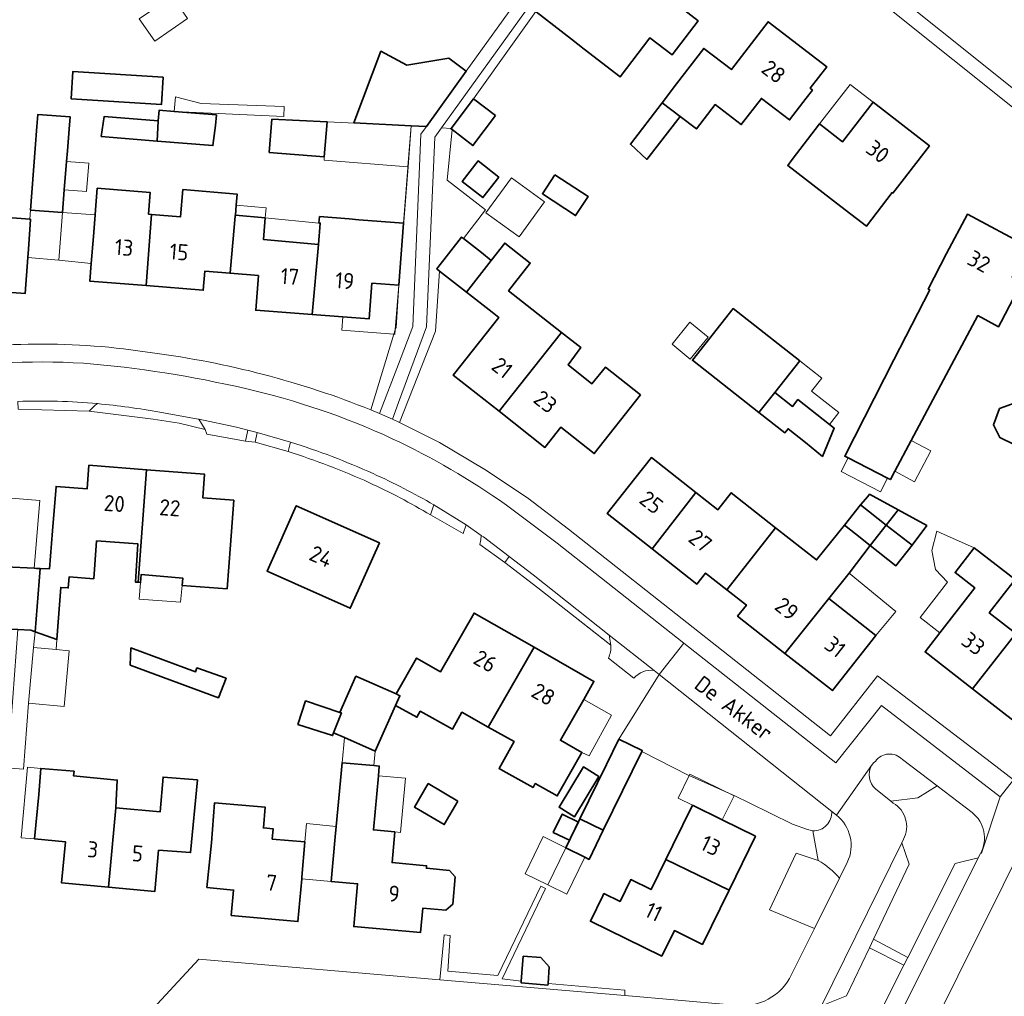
# Model space of a CAD drawing. Header units: metres. Extents: x 178952 to 185583, y 415201 to 419317.
# Tile 59 of 165: x 182272 to 182382, y 416760 to 416869. Entities that reach past the tile are written whole.
import ezdxf
from ezdxf.enums import TextEntityAlignment as Align

# ---------------------------------------------------------------- set-up
doc = ezdxf.new("R2010")
doc.units = ezdxf.units.M
for name, color, linetype, lineweight in [('B-XX-GR-BEPLANTING_CULTUUR_BODEMBEDEKKER-GV', 253, 'Continuous', 18), ('B-XX-GR-BEPLANTING_CULTUUR_HEESTERS-GV', 253, 'Continuous', 18), ('B-XX-GR-HAAG-GV', 253, 'Continuous', 13), ('B-XX-IE-TERREINAFSCHEIDING_KUNSTMATIG_MUUR-G', 253, 'IE-TERREINAFSCHEIDING-KUNSTMATIG-DICHT', 18), ('B-XX-OG-BEBOUWING-GV', 252, 'Continuous', 35), ('B-XX-OG-BEBOUWING-T18', 252, 'Continuous', 18), ('B-XX-OG-BEBOUWING_OVERBOUWING-GV', 252, 'Continuous', 18), ('B-XX-OG-BEBOUWING_SCHUUR-GV', 252, 'Continuous', 35), ('B-XX-OG-TERREIN_ERF-GV', 253, 'Continuous', 18), ('B-XX-OG-TERREIN_ONBEGROEID-GV', 253, 'Continuous', 18), ('B-XX-OG-TOPOGRAFIE-T18', 253, 'Continuous', 18), ('B-XX-VH-VERHARDING_ASFALT-GV', 251, 'Continuous', 18), ('B-XX-VH-VERHARDING_BEDRIJFSVLOERPLAAT-GV', 251, 'Continuous', 18), ('B-XX-VH-VERHARDING_BETONSTRAATSTEEN-GV', 251, 'Continuous', 18), ('B-XX-VH-VERHARDING_TEGEL-GV', 251, 'Continuous', 18)]:
    doc.layers.add(name, color=color, linetype=linetype, lineweight=lineweight)
doc.styles.add('NLCS-ISO-M-T18', font='NLCS-ISO.ttf', dxfattribs={"height": 1.8})
doc.linetypes.add('IE-TERREINAFSCHEIDING-KUNSTMATIG-DICHT', pattern='A,8,-1,[82,NLCS.SHX,S=0.75,R=90,X=0,Y=0],-1', length=10)

msp = doc.modelspace()

# ---------------------------------------------------------------- linework, layer by layer
at = {"layer": 'B-XX-GR-BEPLANTING_CULTUUR_BODEMBEDEKKER-GV'}
for points in [[(182343.331, 416796.059), (182338.824, 416788.83), (182341.42, 416787.561), (182341.375, 416787.469), (182346.573, 416784.821), (182346.685, 416784.77), (182351.85, 416782.468), (182353.399, 416781.709), (182358.254, 416779.331), (182359.921, 416778.736), (182360.522, 416778.568)], [(182362.648, 416780.754), (182343.331, 416796.059)], [(182378.339, 416780.639), (182374.444, 416783.6), (182372.271, 416782.278), (182369.251, 416781.906), (182369.52, 416781.692)], [(182370.673, 416777.631), (182370.482, 416777.242), (182371.324, 416774.863), (182367.297, 416766.437), (182371.139, 416764.404), (182376.455, 416774.934)], [(182376.455, 416774.934), (182379.046, 416775.551), (182379.29, 416776.04)]]:
    msp.add_lwpolyline(points, dxfattribs=at)
for points in [[(182369.52, 416781.692, -0.4005796), (182370.673, 416777.631)], [(182360.522, 416778.568, 0.4364558), (182362.648, 416780.754)], [(182379.29, 416776.04, 0.3668256), (182378.339, 416780.639)]]:
    msp.add_lwpolyline(points, format="xyb", dxfattribs=at)
at = {"layer": 'B-XX-GR-BEPLANTING_CULTUUR_HEESTERS-GV'}
msp.add_lwpolyline([(182370.703, 416763.541), (182366.85, 416765.502), (182364.273, 416760.11), (182361.509, 416759.011), (182361.279, 416758.376), (182363.826, 416759.157), (182364.396, 416757.325), (182366.77, 416757.724), (182368.647, 416754.879), (182368.988, 416755.432), (182369.151, 416755.757), (182368.171, 416758.525)], close=True, dxfattribs=at)
at = {"layer": 'B-XX-GR-HAAG-GV'}
for points in [[(182340.937, 416886.306), (182340.255, 416886.884), (182318.971, 416857.26), (182320.031, 416857.202), (182322.55, 416860.501)], [(182317.26, 416857.413), (182315.567, 416857.495), (182315.208, 416852.904), (182314.17, 416839.641), (182313.874, 416834.923), (182313.788, 416834.644), (182313.637, 416834.153), (182311.038, 416825.696), (182312.03, 416825.291), (182314.138, 416830.817), (182315.75, 416835.042), (182316.64, 416856.55)], [(182323.867, 416848.091), (182319.605, 416851.392), (182320.14, 416857.054), (182320, 416857.161), (182320.031, 416857.202), (182318.971, 416857.26), (182318.21, 416856.201), (182317.29, 416834.981), (182314.141, 416826.504), (182313.46, 416824.67), (182314.254, 416824.275), (182318.274, 416834.517), (182318.75, 416841.227), (182318.429, 416841.478), (182318.538, 416841.618), (182321.2, 416845.024), (182321.409, 416844.861)], [(182330.584, 416772.132), (182330.093, 416772.377), (182325.264, 416762.397), (182319.672, 416762.863), (182319.935, 416766.879), (182319.256, 416766.929), (182318.753, 416761.908), (182339.467, 416760.138), (182339.461, 416760.741), (182330.881, 416761.507), (182330.867, 416761.322), (182327.876, 416761.552), (182327.893, 416761.769), (182325.73, 416762.003)]]:
    msp.add_lwpolyline(points, close=True, dxfattribs=at)
for points in [[(182367.519, 416783.281), (182369.251, 416781.906), (182372.271, 416782.278), (182374.444, 416783.6), (182370.55, 416786.56)], [(182367.52, 416786.351), (182367.342, 416786.213), (182367.1, 416785.875)], [(182361.118, 416775.263), (182358.671, 416776.091), (182355.674, 416769.749), (182360.706, 416767.647), (182363.508, 416773.294)]]:
    msp.add_lwpolyline(points, dxfattribs=at)
for points in [[(182370.55, 416786.56, 0.4722613), (182367.52, 416786.351)], [(182367.1, 416785.875, 0.3535008), (182367.519, 416783.281)], [(182363.508, 416773.294, 0.081867), (182361.118, 416775.263)]]:
    msp.add_lwpolyline(points, format="xyb", dxfattribs=at)
at = {"layer": 'B-XX-IE-TERREINAFSCHEIDING_KUNSTMATIG_MUUR-G', "ltscale": 0.2, "flags": 128}
for points in [[(182279.536, 416825.539), (182286.69, 416824.661), (182289.586, 416824.209), (182292.501, 416823.502)], [(182326.037, 416808.603), (182329.759, 416805.773), (182337.578, 416799.637)]]:
    msp.add_lwpolyline(points, dxfattribs=at)
at = {"layer": 'B-XX-OG-BEBOUWING-GV'}
for points in [[(182345.21, 416871.13), (182348.08, 416874.851), (182341.36, 416880.032), (182336.5, 416873.701), (182333.79, 416875.781), (182329.54, 416870.232), (182333.52, 416867.192), (182334.909, 416866.051), (182338.939, 416862.959), (182342.293, 416867.33), (182344.764, 416865.435), (182347.68, 416869.221)], [(182360.48, 416861.492), (182360.24, 416861.682), (182362.08, 416864.092), (182355.51, 416869.131), (182351.41, 416863.782), (182348.31, 416866.152), (182345.27, 416862.18), (182343.653, 416860.067), (182345.671, 416858.523), (182347.483, 416857.136), (182349.573, 416859.866), (182352.517, 416857.614), (182354.77, 416860.558), (182357.919, 416858.148), (182359.79, 416860.591)], [(182309.148, 416857.805), (182315.567, 416857.495), (182317.26, 416857.413), (182321.71, 416863.601), (182319.781, 416865.055), (182315.06, 416864.27), (182312.177, 416865.824)], [(182373.58, 416855.261), (182367.26, 416860.132), (182363.84, 416855.701), (182361.26, 416857.69), (182358.2, 416853.731), (182357.713, 416853.058), (182363.67, 416848.466), (182366.529, 416846.262), (182369.415, 416850.005), (182369.486, 416849.95), (182370.53, 416851.301)], [(182276.986, 416853.506), (182277.078, 416854.695), (182277.266, 416857.123), (182277.391, 416858.504), (182273.789, 416858.763), (182273.667, 416857.402), (182273.478, 416854.961), (182272.943, 416848.062), (182276.543, 416847.796), (182276.738, 416850.315)], [(182287.249, 416858.033), (182281.19, 416858.524), (182280.866, 416856.297), (182287.115, 416855.784)], [(182293.757, 416858.714), (182289.033, 416859.096), (182287.346, 416859.233), (182287.249, 416858.033), (182287.115, 416855.784), (182293.364, 416855.272), (182293.66, 416857.513)], [(182305.836, 416854.025), (182306.148, 416857.943), (182299.973, 416858.228), (182299.678, 416854.514)], [(182325.38, 416851.741), (182323.05, 416853.552), (182321.28, 416851.262), (182323.6, 416849.46)], [(182286.503, 416847.57), (182286.146, 416847.599), (182286.329, 416850.022), (182280.426, 416850.489), (182280.232, 416848.079), (182280.187, 416847.527), (182279.99, 416845.09), (182279.743, 416842.091), (182279.58, 416840.112), (182285.909, 416839.599)], [(182295.873, 416847.373), (182295.884, 416847.494), (182295.981, 416848.595), (182296.088, 416849.816), (182290.018, 416850.352), (182289.75, 416847.307), (182286.503, 416847.57), (182285.909, 416839.599), (182292.29, 416839.082), (182292.46, 416841.203), (182295.299, 416840.975), (182295.34, 416841.477)], [(182272.649, 416842.762), (182272.72, 416843.691), (182272.969, 416847.016), (182272.863, 416847.024), (182266.441, 416847.506), (182265.801, 416839.198), (182272.34, 416838.701)], [(182305.184, 416844.219), (182299.026, 416844.762), (182299.212, 416847.177), (182295.884, 416847.494), (182295.873, 416847.373), (182295.34, 416841.477), (182295.299, 416840.975), (182298.463, 416840.721), (182298.16, 416836.851), (182304.499, 416836.362)], [(182307.899, 416836.1), (182310.85, 416835.872), (182311.16, 416839.871), (182314.17, 416839.641), (182314.7, 416846.582), (182309.71, 416846.97), (182308.628, 416847.065), (182305.302, 416847.329), (182305.244, 416846.603), (182305.391, 416846.589), (182305.184, 416844.219), (182304.499, 416836.362)], [(182378.974, 416836.24), (182381.315, 416834.995), (182381.6, 416835.532), (182383.91, 416839.971), (182382.84, 416840.532), (182384.66, 416843.94), (182377.83, 416847.59), (182375.47, 416843.181), (182373.439, 416839.218), (182373.626, 416839.123), (182369.605, 416831.277), (182364.088, 416820.511), (182364.479, 416820.31), (182368.867, 416818.062), (182369.216, 416817.883), (182369.712, 416818.816), (182371.539, 416822.255), (182374.851, 416828.49)], [(182326.474, 416839.026), (182328.888, 416842.129), (182326.03, 416844.351), (182324.523, 416842.426), (182321.75, 416838.882), (182324.618, 416836.64), (182325.368, 416836.049), (182320.27, 416829.58), (182325.41, 416825.532), (182332.385, 416834.364)], [(182351.605, 416837.051), (182347.043, 416831.254), (182354.495, 416825.391), (182356.262, 416827.637), (182359.056, 416831.189)], [(182341.236, 416827.382), (182337.32, 416830.471), (182335.773, 416828.611), (182333.12, 416830.737), (182334.539, 416832.665), (182332.385, 416834.364), (182325.41, 416825.532), (182330.54, 416821.492), (182332.317, 416823.745), (182336.047, 416820.803)], [(182358.833, 416826.841), (182358.237, 416826.082), (182356.262, 416827.637), (182354.495, 416825.391), (182357.377, 416823.124), (182357.743, 416823.589), (182359.719, 416822.054), (182361.597, 416820.476), (182362.916, 416823.629), (182362.374, 416824.055)], [(182347.432, 416816.441), (182342.448, 416820.36), (182340.6, 416818.01), (182337.51, 416814.082), (182342.528, 416810.139)], [(182280.357, 416811.046), (182284.976, 416810.698), (182284.691, 416806.425), (182284.986, 416806.395), (182285.949, 416818.993), (182279.5, 416819.492), (182279.3, 416816.86), (182275.81, 416817.131), (182275.42, 416812.151), (182275.062, 416807.895), (182274.037, 416807.93), (182273.48, 416800.854), (182275.904, 416799.981), (182276.345, 416805.819), (182277.17, 416805.757), (182277.263, 416806.997), (182280.037, 416806.788)], [(182295.73, 416815.591), (182292.24, 416815.862), (182292.44, 416818.491), (182285.949, 416818.993), (182284.986, 416806.395), (182285.268, 416806.366), (182285.342, 416807.268), (182289.991, 416806.863), (182289.929, 416806.044), (182294.955, 416805.665), (182295.34, 416810.601)], [(182350.891, 416805.565), (182356.361, 416812.496), (182351.397, 416816.412), (182349.89, 416814.508), (182347.432, 416816.441), (182342.528, 416810.139), (182347.54, 416806.201), (182348.51, 416807.422)], [(182312.01, 416810.801), (182302.7, 416814.971), (182300.66, 416810.4), (182299.432, 416807.653), (182308.742, 416803.493), (182309.97, 416806.24)], [(182368.738, 416812.805), (182365.859, 416815.067), (182364.049, 416812.799), (182365.3, 416811.811), (182366.929, 416810.525)], [(182357.394, 416798.443), (182362.301, 416804.583), (182364.576, 416807.429), (182366.929, 416810.525), (182365.3, 416811.811), (182364.049, 416812.799), (182360.936, 416808.899), (182356.361, 416812.496), (182350.891, 416805.565), (182353.09, 416803.85), (182352.1, 416802.6)], [(182371.631, 416810.533), (182368.738, 416812.805), (182366.929, 416810.525), (182369.807, 416808.253)], [(182380.271, 416802.987), (182383.154, 416806.709), (182378.589, 416810.243), (182376.45, 416807.481), (182378.64, 416805.781), (182374.729, 416800.731), (182373.08, 416798.601), (182378.406, 416794.471), (182383.26, 416800.673)], [(182271.537, 416801.115), (182272.983, 416801.033), (182273.48, 416800.854), (182274.037, 416807.93), (182273.606, 416807.945), (182273.372, 416807.958), (182270.174, 416808.14), (182270.012, 416808.149), (182269.384, 416801.237)], [(182362.301, 416804.583), (182357.394, 416798.443), (182362.71, 416794.27), (182367.57, 416800.432)], [(182329.315, 416799.123), (182322.6, 416802.952), (182318.85, 416796.382), (182316.16, 416797.91), (182313.866, 416793.897), (182314.296, 416793.706), (182313.812, 416792.62), (182316.203, 416791.282), (182316.581, 416791.959), (182320.188, 416789.952), (182321.245, 416791.842), (182324.189, 416790.196)], [(182394.41, 416799.211), (182390.46, 416802.261), (182389.634, 416802.901), (182386.166, 416798.423), (182383.26, 416800.673), (182378.406, 416794.471), (182383.73, 416790.342), (182387.59, 416795.281), (182389.96, 416793.452)], [(182284.18, 416799.055), (182284.125, 416797.125), (182293.995, 416793.467), (182294.846, 416795.652), (182291.58, 416796.819), (182291.436, 416796.391)], [(182334.876, 416793.294), (182336.02, 416795.3), (182329.315, 416799.123), (182324.189, 416790.196), (182327.081, 416788.578), (182325.395, 416785.564), (182325.846, 416785.312), (182329.21, 416783.43), (182329.456, 416783.869), (182331.912, 416782.495), (182332.2, 416783.01), (182334.68, 416787.351), (182332.27, 416788.721)], [(182313.812, 416792.62), (182314.296, 416793.706), (182313.866, 416793.897), (182309.381, 416795.871), (182307.593, 416791.826), (182307.757, 416791.787), (182306.871, 416789.557), (182308.097, 416789.017), (182311.534, 416787.504)], [(182341.375, 416787.469), (182341.42, 416787.561), (182338.824, 416788.83), (182337.436, 416785.999), (182334.456, 416779.925), (182337.063, 416778.65)], [(182282.495, 416781.143), (182282.657, 416784.262), (182277.779, 416784.726), (182277.823, 416785.243), (182274.106, 416785.556), (182273.88, 416782.651), (182273.41, 416777.671), (182276.86, 416777.351), (182276.44, 416772.742), (182281.691, 416772.269)], [(182313.741, 416778.463), (182311.346, 416778.68), (182311.896, 416784.739), (182311.995, 416785.829), (182311.401, 416785.883), (182307.825, 416786.208), (182307.176, 416779.059), (182307.176, 416779.056), (182307.05, 416777.9), (182306.6, 416772.922), (182309.57, 416772.661), (182309.14, 416767.871), (182316.62, 416767.212), (182316.859, 416769.921), (182319.435, 416769.688), (182320.242, 416770.378), (182320.486, 416773.439), (182319.84, 416774.149), (182317.27, 416774.383), (182317.297, 416774.67), (182313.429, 416775.021)], [(182336.587, 416784.676), (182334.852, 416785.729), (182332.115, 416781.217), (182333.85, 416780.164)], [(182291.641, 416784.27), (182287.794, 416784.594), (182287.468, 416780.724), (182282.495, 416781.143), (182281.691, 416772.269), (182286.87, 416771.802), (182287.29, 416776.411), (182290.88, 416776.152)], [(182303.658, 416777.337), (182300.006, 416777.657), (182300.108, 416778.815), (182299.019, 416778.91), (182299.221, 416781.226), (182293.55, 416781.721), (182293.21, 416777.222), (182292.7, 416772.251), (182295.68, 416771.941), (182295.43, 416769.111), (182302.88, 416768.43), (182303.312, 416773.209), (182303.33, 416773.411)], [(182354.12, 416777.981), (182350.381, 416779.818), (182347.06, 416781.45), (182344.86, 416776.96), (182344.08, 416775.38), (182351.15, 416771.946)], [(182337.063, 416778.65), (182334.456, 416779.925), (182332.869, 416776.689), (182334.992, 416775.627), (182335.468, 416775.389)], [(182351.15, 416771.946), (182344.08, 416775.38), (182342.411, 416772), (182340.147, 416773.118), (182338.94, 416770.674), (182337.143, 416771.562), (182337.01, 416771.292), (182335.63, 416768.452), (182343.61, 416764.57), (182345.02, 416767.422), (182348.16, 416765.872)]]:
    msp.add_lwpolyline(points, close=True, dxfattribs=at)
at = {"layer": 'B-XX-OG-BEBOUWING_OVERBOUWING-GV'}
for points in [[(182290.527, 416869.511), (182288.803, 416871.994), (182285.13, 416869.444), (182286.854, 416866.961)], [(182367.26, 416860.132), (182364.683, 416862.118), (182361.26, 416857.69), (182363.84, 416855.701)], [(182301.353, 416859.643), (182292.049, 416859.992), (182289.172, 416860.729), (182289.033, 416859.096), (182301.312, 416858.531)], [(182315.199, 416852.905), (182315.567, 416857.495), (182306.148, 416857.943), (182305.836, 416854.025), (182305.807, 416853.652)], [(182279.487, 416853.308), (182276.986, 416853.506), (182276.738, 416850.315), (182279.231, 416850.118)], [(182326.776, 416851.678), (182323.921, 416847.758), (182327.637, 416845.052), (182330.491, 416848.972)], [(182299.328, 416848.296), (182295.981, 416848.595), (182295.884, 416847.494), (182299.212, 416847.177)], [(182276.543, 416847.796), (182272.943, 416848.062), (182272.863, 416847.024), (182272.969, 416847.016), (182272.72, 416843.691), (182272.649, 416842.762), (182276.127, 416842.433)], [(182279.99, 416845.09), (182280.187, 416847.527), (182276.543, 416847.796), (182276.127, 416842.433), (182279.743, 416842.091)], [(182305.391, 416846.589), (182305.244, 416846.603), (182299.212, 416847.177), (182299.026, 416844.762), (182305.184, 416844.219)], [(182307.784, 416834.605), (182313.637, 416834.153), (182313.75, 416834.144), (182313.788, 416834.644), (182314.17, 416839.641), (182311.16, 416839.871), (182310.85, 416835.872), (182307.899, 416836.1)], [(182348.792, 416833.829), (182346.757, 416835.49), (182344.759, 416833.041), (182346.794, 416831.38)], [(182360.371, 416827.793), (182361.519, 416829.251), (182359.056, 416831.189), (182356.262, 416827.637), (182358.237, 416826.082), (182358.833, 416826.841), (182362.374, 416824.055), (182363.425, 416825.39)], [(182373.73, 416821.095), (182371.539, 416822.255), (182369.712, 416818.816), (182371.908, 416817.654)], [(182364.479, 416820.31), (182363.699, 416818.787), (182368.086, 416816.538), (182368.867, 416818.062)], [(182273.981, 416815.548), (182270.782, 416815.805), (182270.51, 416812.422), (182270.251, 416809.114), (182270.174, 416808.14), (182273.372, 416807.958)], [(182378.589, 416810.243), (182374.831, 416811.93), (182374.404, 416812.121), (182373.844, 416809.941), (182374.244, 416807.828), (182375.578, 416806.394), (182372.519, 416802.443), (182374.729, 416800.731), (182378.64, 416805.781), (182376.45, 416807.481)], [(182289.929, 416806.044), (182289.991, 416806.863), (182285.342, 416807.268), (182285.268, 416806.366), (182285.129, 416804.516), (182289.755, 416804.159)], [(182362.301, 416804.583), (182363.64, 416803.53), (182367.57, 416800.432), (182369.803, 416803.135), (182364.576, 416807.429)], [(182270.386, 416785.64), (182271.215, 416785.566), (182272.178, 416785.495), (182272.727, 416792.868), (182273.285, 416799.087), (182273.48, 416800.854), (182272.983, 416801.033), (182271.537, 416801.115), (182270.593, 416788.418)], [(182273.285, 416799.087), (182275.819, 416798.859), (182275.904, 416799.981), (182273.48, 416800.854)], [(182275.819, 416798.859), (182273.285, 416799.087), (182272.727, 416792.868), (182276.734, 416792.508), (182277.293, 416798.727)], [(182337.975, 416791.527), (182334.876, 416793.294), (182332.27, 416788.721), (182334.68, 416787.351), (182335.471, 416786.963)], [(182311.534, 416787.504), (182308.097, 416789.017), (182307.825, 416786.208), (182311.401, 416785.883)], [(182273.88, 416782.651), (182274.106, 416785.556), (182272.601, 416785.689), (182271.905, 416777.804), (182273.41, 416777.671)], [(182314.914, 416784.465), (182311.896, 416784.739), (182311.346, 416778.68), (182313.741, 416778.463), (182314.365, 416778.406)], [(182351.703, 416782.511), (182346.767, 416784.937), (182346.685, 416784.77), (182345.444, 416782.244), (182347.06, 416781.45), (182350.381, 416779.818)], [(182307.05, 416777.9), (182307.176, 416779.059), (182303.854, 416779.418), (182303.658, 416777.337), (182303.33, 416773.411), (182303.312, 416773.209), (182306.6, 416772.922)], [(182332.869, 416776.689), (182330.349, 416777.949), (182328.324, 416773.753), (182330.86, 416772.529)], [(182334.992, 416775.627), (182332.869, 416776.689), (182330.86, 416772.529), (182332.998, 416771.497)]]:
    msp.add_lwpolyline(points, close=True, dxfattribs=at)
at = {"layer": 'B-XX-OG-BEBOUWING_SCHUUR-GV'}
for points in [[(182287.812, 416862.917), (182277.699, 416863.571), (182277.502, 416860.517), (182287.615, 416859.863)], [(182325.02, 416858.621), (182322.55, 416860.501), (182320.031, 416857.202), (182320, 416857.161), (182320.14, 416857.054), (182322.47, 416855.271)], [(182345.671, 416858.523), (182343.653, 416860.067), (182340.101, 416855.425), (182341.923, 416853.729)], [(182331.652, 416852.013), (182330.254, 416849.889), (182333.967, 416847.435), (182335.372, 416849.576)], [(182323.417, 416843.291), (182321.409, 416844.861), (182321.2, 416845.024), (182318.538, 416841.618), (182318.429, 416841.478), (182318.75, 416841.227), (182321.75, 416838.882), (182324.523, 416842.426)], [(182385.262, 416824.263), (182384.8, 416825.667), (182383.169, 416826.471), (182381.428, 416825.833), (182380.727, 416824.022), (182381.436, 416822.619), (182383.067, 416821.815), (182384.639, 416822.736)], [(182365.859, 416815.067), (182368.738, 416812.805), (182369.976, 416814.365), (182370.082, 416814.499), (182366.882, 416816.258), (182366.661, 416816)], [(182368.738, 416812.805), (182371.631, 416810.533), (182373.282, 416812.739), (182370.082, 416814.499), (182369.976, 416814.365)], [(182307.757, 416791.787), (182307.593, 416791.826), (182303.736, 416793.118), (182302.88, 416790.493), (182306.762, 416789.231), (182306.871, 416789.557)], [(182320.799, 416781.911), (182317.473, 416783.861), (182315.932, 416781.232), (182319.258, 416779.282)], [(182333.274, 416777.516), (182334.279, 416779.563), (182332.473, 416780.449), (182331.469, 416778.401)], [(182331.024, 416763.363), (182330.059, 416764.393), (182328.106, 416764.543), (182327.893, 416761.769), (182327.876, 416761.552), (182330.867, 416761.322), (182330.881, 416761.507)]]:
    msp.add_lwpolyline(points, close=True, dxfattribs=at)
at = {"layer": 'B-XX-OG-TERREIN_ERF-GV'}
for points in [[(182340.937, 416886.306), (182322.55, 416860.501), (182320.031, 416857.202), (182320, 416857.161), (182320.14, 416857.054), (182319.605, 416851.392), (182323.867, 416848.091), (182321.409, 416844.861), (182321.2, 416845.024), (182318.538, 416841.618), (182318.429, 416841.478), (182318.75, 416841.227), (182318.274, 416834.517), (182314.254, 416824.275), (182318.75, 416822.041), (182323.82, 416819.011), (182328.6, 416815.83), (182333.16, 416812.332), (182362.5, 416789.221), (182367.76, 416795.942), (182380.516, 416786.193), (182382.99, 416784.302)], [(182383.607, 416858.981), (182353.75, 416882.871)], [(182311.038, 416825.696), (182313.637, 416834.153), (182313.788, 416834.644), (182313.874, 416834.923), (182314.17, 416839.641), (182311.16, 416839.871), (182310.85, 416835.872), (182307.899, 416836.1), (182304.499, 416836.362), (182298.16, 416836.851), (182298.463, 416840.721), (182295.299, 416840.975), (182292.46, 416841.203), (182292.29, 416839.082), (182285.909, 416839.599), (182279.58, 416840.112), (182279.743, 416842.091), (182279.99, 416845.09), (182280.187, 416847.527), (182280.232, 416848.079), (182280.426, 416850.489), (182286.329, 416850.022), (182286.146, 416847.599), (182286.503, 416847.57), (182289.75, 416847.307), (182290.018, 416850.352), (182296.088, 416849.816), (182295.981, 416848.595), (182295.884, 416847.494), (182299.212, 416847.177), (182299.026, 416844.762), (182305.184, 416844.219), (182305.391, 416846.589), (182305.244, 416846.603), (182305.302, 416847.329), (182308.628, 416847.065), (182309.71, 416846.97), (182314.7, 416846.582), (182315.188, 416852.769), (182315.199, 416852.905), (182315.567, 416857.495), (182309.148, 416857.805), (182312.177, 416865.824), (182315.06, 416864.27), (182319.781, 416865.055), (182321.71, 416863.601), (182330.677, 416876.072)], [(182301.778, 416821.024), (182298.119, 416822.061), (182297.037, 416822.177), (182292.696, 416822.989), (182292.501, 416823.502), (182289.586, 416824.209), (182286.69, 416824.661), (182279.536, 416825.539), (182271.581, 416825.753)], [(182270.174, 416808.14), (182273.372, 416807.958), (182273.606, 416807.945), (182274.037, 416807.93), (182275.062, 416807.895), (182275.42, 416812.151), (182275.81, 416817.131), (182279.3, 416816.86), (182279.5, 416819.492), (182285.949, 416818.993), (182292.44, 416818.491), (182292.24, 416815.862), (182295.73, 416815.591), (182295.34, 416810.601), (182294.955, 416805.665), (182289.929, 416806.044), (182289.991, 416806.863), (182285.342, 416807.268), (182285.268, 416806.366), (182284.986, 416806.395), (182284.691, 416806.425), (182284.976, 416810.698), (182280.357, 416811.046), (182280.037, 416806.788), (182277.263, 416806.997), (182277.17, 416805.757), (182276.345, 416805.819), (182275.904, 416799.981), (182273.48, 416800.854), (182272.983, 416801.033), (182271.537, 416801.115)], [(182337.93, 416799.361), (182329.759, 416805.773), (182326.037, 416808.603), (182323.231, 416810.633), (182323.343, 416811.139), (182323.41, 416811.65), (182321.71, 416812.814), (182321.371, 416811.863), (182317.735, 416813.93)], [(182383.73, 416790.342), (182378.406, 416794.471), (182373.08, 416798.601), (182374.729, 416800.731), (182378.64, 416805.781), (182376.45, 416807.481), (182378.589, 416810.243), (182383.154, 416806.709), (182380.271, 416802.987), (182383.26, 416800.673)], [(182340.488, 416795.655), (182337.655, 416797.909)], [(182357.928, 416762.049), (182360.706, 416767.647), (182355.674, 416769.749), (182358.671, 416776.091), (182361.118, 416775.263), (182360.522, 416778.568), (182359.921, 416778.736), (182358.254, 416779.331), (182353.399, 416781.709), (182351.85, 416782.468), (182346.685, 416784.77), (182346.573, 416784.821), (182341.375, 416787.469), (182337.063, 416778.65), (182335.468, 416775.389), (182334.992, 416775.627), (182332.869, 416776.689), (182334.456, 416779.925), (182337.436, 416785.999), (182338.824, 416788.83), (182343.331, 416796.059), (182342.751, 416796.518)], [(182386.94, 416782.752), (182371.655, 416752.045)], [(182278.78, 416750.161), (182291.81, 416764.211), (182318.753, 416761.908), (182319.256, 416766.929), (182319.935, 416766.879), (182319.672, 416762.863), (182325.264, 416762.397), (182330.093, 416772.377), (182330.584, 416772.132), (182325.73, 416762.003), (182327.893, 416761.769), (182327.876, 416761.552), (182330.867, 416761.322), (182330.881, 416761.507), (182339.461, 416760.741), (182339.467, 416760.138), (182351.36, 416759.121)]]:
    msp.add_lwpolyline(points, dxfattribs=at)
for points in [[(182345.21, 416871.13), (182347.68, 416869.221), (182344.764, 416865.435), (182342.293, 416867.33), (182338.939, 416862.959), (182334.909, 416866.051), (182333.52, 416867.192), (182329.54, 416870.232), (182333.79, 416875.781), (182336.5, 416873.701), (182341.36, 416880.032), (182348.08, 416874.851)], [(182343.653, 416860.067), (182345.27, 416862.18), (182348.31, 416866.152), (182351.41, 416863.782), (182355.51, 416869.131), (182362.08, 416864.092), (182360.24, 416861.682), (182360.48, 416861.492), (182359.79, 416860.591), (182357.919, 416858.148), (182354.77, 416860.558), (182352.517, 416857.614), (182349.573, 416859.866), (182347.483, 416857.136), (182345.671, 416858.523)], [(182373.58, 416855.261), (182370.53, 416851.301), (182369.486, 416849.95), (182369.415, 416850.005), (182366.529, 416846.262), (182363.67, 416848.466), (182357.713, 416853.058), (182358.2, 416853.731), (182361.26, 416857.69), (182363.84, 416855.701), (182367.26, 416860.132)], [(182272.943, 416848.062), (182273.478, 416854.961), (182273.667, 416857.402), (182273.789, 416858.763), (182277.391, 416858.504), (182277.266, 416857.123), (182277.078, 416854.695), (182276.986, 416853.506), (182276.738, 416850.315), (182276.543, 416847.796)], [(182287.115, 416855.784), (182280.866, 416856.297), (182281.19, 416858.524), (182287.249, 416858.033), (182287.346, 416859.233), (182289.033, 416859.096), (182293.757, 416858.714), (182293.66, 416857.513), (182293.364, 416855.272)], [(182305.836, 416854.025), (182299.678, 416854.514), (182299.973, 416858.228), (182306.148, 416857.943)], [(182325.38, 416851.741), (182323.6, 416849.46), (182321.28, 416851.262), (182323.05, 416853.552)], [(182265.801, 416839.198), (182259.29, 416839.692), (182259.544, 416843.016), (182259.67, 416844.67), (182259.919, 416847.995), (182260.108, 416847.981), (182266.441, 416847.506), (182272.863, 416847.024), (182272.969, 416847.016), (182272.72, 416843.691), (182272.649, 416842.762), (182272.34, 416838.701)], [(182364.479, 416820.31), (182364.088, 416820.511), (182369.605, 416831.277), (182373.626, 416839.123), (182373.439, 416839.218), (182375.47, 416843.181), (182377.83, 416847.59), (182384.66, 416843.94), (182382.84, 416840.532), (182383.91, 416839.971), (182381.6, 416835.532), (182381.315, 416834.995), (182378.974, 416836.24), (182374.851, 416828.49), (182371.539, 416822.255), (182369.712, 416818.816), (182369.216, 416817.883), (182368.867, 416818.062)], [(182325.41, 416825.532), (182320.27, 416829.58), (182325.368, 416836.049), (182324.618, 416836.64), (182321.75, 416838.882), (182324.523, 416842.426), (182326.03, 416844.351), (182328.888, 416842.129), (182326.474, 416839.026), (182332.385, 416834.364), (182334.539, 416832.665), (182333.12, 416830.737), (182335.773, 416828.611), (182337.32, 416830.471), (182341.236, 416827.382), (182336.047, 416820.803), (182332.317, 416823.745), (182330.54, 416821.492)], [(182354.495, 416825.391), (182347.043, 416831.254), (182351.605, 416837.051), (182359.056, 416831.189), (182356.262, 416827.637), (182358.237, 416826.082), (182358.833, 416826.841), (182362.374, 416824.055), (182362.916, 416823.629), (182361.597, 416820.476), (182359.719, 416822.054), (182357.743, 416823.589), (182357.377, 416823.124)], [(182342.528, 416810.139), (182337.51, 416814.082), (182340.6, 416818.01), (182342.448, 416820.36), (182347.432, 416816.441), (182349.89, 416814.508), (182351.397, 416816.412), (182356.361, 416812.496), (182360.936, 416808.899), (182364.049, 416812.799), (182365.859, 416815.067), (182368.738, 416812.805), (182371.631, 416810.533), (182369.807, 416808.253), (182366.929, 416810.525), (182364.576, 416807.429), (182362.301, 416804.583), (182367.57, 416800.432), (182362.71, 416794.27), (182357.394, 416798.443), (182352.1, 416802.6), (182353.09, 416803.85), (182350.891, 416805.565), (182348.51, 416807.422), (182347.54, 416806.201)], [(182312.01, 416810.801), (182309.97, 416806.24), (182308.742, 416803.493), (182299.432, 416807.653), (182300.66, 416810.4), (182302.7, 416814.971)], [(182306.871, 416789.557), (182307.757, 416791.787), (182307.593, 416791.826), (182309.381, 416795.871), (182313.866, 416793.897), (182316.16, 416797.91), (182318.85, 416796.382), (182322.6, 416802.952), (182329.315, 416799.123), (182336.02, 416795.3), (182334.876, 416793.294), (182332.27, 416788.721), (182334.68, 416787.351), (182332.2, 416783.01), (182331.912, 416782.495), (182329.456, 416783.869), (182329.21, 416783.43), (182325.846, 416785.312), (182325.395, 416785.564), (182327.081, 416788.578), (182324.189, 416790.196), (182321.245, 416791.842), (182320.188, 416789.952), (182316.581, 416791.959), (182316.203, 416791.282), (182313.812, 416792.62), (182311.534, 416787.504), (182308.097, 416789.017)], [(182284.18, 416799.055), (182291.436, 416796.391), (182291.58, 416796.819), (182294.846, 416795.652), (182293.995, 416793.467), (182284.125, 416797.125)], [(182281.691, 416772.269), (182276.44, 416772.742), (182276.86, 416777.351), (182273.41, 416777.671), (182273.88, 416782.651), (182274.106, 416785.556), (182277.823, 416785.243), (182277.779, 416784.726), (182282.657, 416784.262), (182282.495, 416781.143), (182287.468, 416780.724), (182287.794, 416784.594), (182291.641, 416784.27), (182290.88, 416776.152), (182287.29, 416776.411), (182286.87, 416771.802)], [(182313.741, 416778.463), (182313.429, 416775.021), (182317.297, 416774.67), (182317.27, 416774.383), (182319.84, 416774.149), (182320.486, 416773.439), (182320.242, 416770.378), (182319.435, 416769.688), (182316.859, 416769.921), (182316.62, 416767.212), (182309.14, 416767.871), (182309.57, 416772.661), (182306.6, 416772.922), (182307.05, 416777.9), (182307.176, 416779.056), (182307.176, 416779.059), (182307.825, 416786.208), (182311.401, 416785.883), (182311.995, 416785.829), (182311.896, 416784.739), (182311.346, 416778.68)], [(182336.587, 416784.676), (182333.85, 416780.164), (182332.115, 416781.217), (182334.852, 416785.729)], [(182303.312, 416773.209), (182302.88, 416768.43), (182295.43, 416769.111), (182295.68, 416771.941), (182292.7, 416772.251), (182293.21, 416777.222), (182293.55, 416781.721), (182299.221, 416781.226), (182299.019, 416778.91), (182300.108, 416778.815), (182300.006, 416777.657), (182303.658, 416777.337), (182303.33, 416773.411)], [(182351.15, 416771.946), (182348.16, 416765.872), (182345.02, 416767.422), (182343.61, 416764.57), (182335.63, 416768.452), (182337.01, 416771.292), (182337.143, 416771.562), (182338.94, 416770.674), (182340.147, 416773.118), (182342.411, 416772), (182344.08, 416775.38), (182344.86, 416776.96), (182347.06, 416781.45), (182350.381, 416779.818), (182354.12, 416777.981)]]:
    msp.add_lwpolyline(points, close=True, dxfattribs=at)
for points in [[(182260.419, 416831.842, -0.0836772), (182286.615, 416832.07)], [(182286.615, 416832.07, -0.0633728), (182311.038, 416825.696)], [(182310.839, 416817.559, 0.0301513), (182301.778, 416821.024)], [(182317.735, 416813.93, 0.0259452), (182310.839, 416817.559)], [(182337.655, 416797.909, 0.09993), (182337.93, 416799.361)], [(182342.751, 416796.518, 0.261102), (182340.488, 416795.655)], [(182351.36, 416759.121, 0.3203434), (182357.928, 416762.049)]]:
    msp.add_lwpolyline(points, format="xyb", dxfattribs=at)
at = {"layer": 'B-XX-OG-TERREIN_ONBEGROEID-GV'}
for points in [[(182340.937, 416886.306), (182340.255, 416886.884), (182318.971, 416857.26), (182320.031, 416857.202), (182322.55, 416860.501)], [(182311.038, 416825.696), (182312.03, 416825.291), (182314.138, 416830.817), (182315.75, 416835.042), (182316.64, 416856.55), (182317.26, 416857.413), (182315.567, 416857.495), (182315.199, 416852.905), (182315.188, 416852.769), (182314.7, 416846.582), (182314.17, 416839.641), (182313.874, 416834.923), (182313.788, 416834.644), (182313.637, 416834.153)], [(182318.75, 416841.227), (182318.429, 416841.478), (182318.538, 416841.618), (182321.2, 416845.024), (182321.409, 416844.861), (182323.867, 416848.091), (182319.605, 416851.392), (182320.14, 416857.054), (182320, 416857.161), (182320.031, 416857.202), (182318.971, 416857.26), (182318.21, 416856.201), (182317.29, 416834.981), (182314.141, 416826.504), (182313.46, 416824.67), (182314.254, 416824.275), (182318.274, 416834.517)], [(182330.584, 416772.132), (182330.093, 416772.377), (182325.264, 416762.397), (182319.672, 416762.863), (182319.935, 416766.879), (182319.256, 416766.929), (182318.753, 416761.908), (182339.467, 416760.138), (182339.461, 416760.741), (182330.881, 416761.507), (182330.867, 416761.322), (182327.876, 416761.552), (182327.893, 416761.769), (182325.73, 416762.003)]]:
    msp.add_lwpolyline(points, close=True, dxfattribs=at)
for points in [[(182367.519, 416783.281), (182369.251, 416781.906), (182372.271, 416782.278), (182374.444, 416783.6), (182370.55, 416786.56)], [(182367.52, 416786.351), (182367.342, 416786.213), (182367.1, 416785.875)], [(182361.118, 416775.263), (182358.671, 416776.091), (182355.674, 416769.749), (182360.706, 416767.647), (182363.508, 416773.294)]]:
    msp.add_lwpolyline(points, dxfattribs=at)
for points in [[(182370.55, 416786.56, 0.4722613), (182367.52, 416786.351)], [(182367.1, 416785.875, 0.3535008), (182367.519, 416783.281)], [(182363.508, 416773.294, 0.081867), (182361.118, 416775.263)]]:
    msp.add_lwpolyline(points, format="xyb", dxfattribs=at)
at = {"layer": 'B-XX-VH-VERHARDING_ASFALT-GV'}
for points in [[(182276.746, 416917.713), (182300.02, 416911.392), (182305.29, 416909.871), (182311, 416908.01), (182315.76, 416906.301), (182320.44, 416904.421), (182325.02, 416902.402), (182329.08, 416900.461), (182333.54, 416898.152), (182337.94, 416895.681), (182343.08, 416892.502), (182348.88, 416888.652), (182354.94, 416884.092), (182384.654, 416860.289)], [(182287.422, 416825.422), (182291.722, 416824.653), (182291.788, 416824.639), (182295.993, 416823.74), (182297.266, 416823.435), (182298.313, 416823.168), (182302.058, 416822.089)], [(182318.102, 416815.062), (182321.71, 416812.814), (182323.41, 416811.65), (182323.66, 416811.472), (182326.535, 416809.283), (182329.23, 416807.231), (182337.739, 416800.49), (182342.751, 416796.518), (182343.331, 416796.059), (182346.084, 416799.59), (182331.9, 416810.781), (182326.22, 416815.042)], [(182346.084, 416799.59), (182343.331, 416796.059), (182362.648, 416780.754), (182363.159, 416780.349), (182367.1, 416785.875), (182367.342, 416786.213), (182367.52, 416786.351)], [(182379.29, 416776.04), (182379.414, 416776.082), (182381.51, 416782.38), (182368.22, 416792.622), (182363.09, 416786.172), (182346.084, 416799.59)], [(182370.55, 416786.56), (182374.444, 416783.6), (182378.339, 416780.639)]]:
    msp.add_lwpolyline(points, dxfattribs=at)
for points in [[(182278.883, 416830.91, 0.0609132), (182260.676, 416829.823)], [(182297.003, 416828.071, 0.0377015), (182278.883, 416830.91)], [(182313.443, 416822.469, 0.0524381), (182297.003, 416828.071)], [(182271.529, 416826.647, -0.0303749), (182280.45, 416826.388)], [(182280.45, 416826.388, -0.0241105), (182287.422, 416825.422)], [(182302.058, 416822.089, -0.0303206), (182311.293, 416818.561)], [(182326.22, 416815.042, 0.0429637), (182313.443, 416822.469)], [(182311.293, 416818.561, -0.0263494), (182318.102, 416815.062)], [(182367.52, 416786.351, -0.4722613), (182370.55, 416786.56)], [(182378.339, 416780.639, -0.3668256), (182379.29, 416776.04)]]:
    msp.add_lwpolyline(points, format="xyb", dxfattribs=at)
at = {"layer": 'B-XX-VH-VERHARDING_BEDRIJFSVLOERPLAAT-GV'}
for points in [[(182362.648, 416780.754, -0.4364558), (182360.522, 416778.568)], [(182364.38, 416775.051, 0.3505108), (182363.159, 416780.349)], [(182361.118, 416775.263, -0.081867), (182363.508, 416773.294)]]:
    msp.add_lwpolyline(points, format="xyb", dxfattribs=at)
for points in [[(182363.159, 416780.349), (182362.648, 416780.754)], [(182360.522, 416778.568), (182361.118, 416775.263)], [(182363.508, 416773.294), (182364.38, 416775.051)]]:
    msp.add_lwpolyline(points, dxfattribs=at)
msp.add_lwpolyline([(182367.297, 416766.437), (182366.85, 416765.502), (182370.703, 416763.541), (182371.139, 416764.404)], close=True, dxfattribs=at)
at = {"layer": 'B-XX-VH-VERHARDING_BETONSTRAATSTEEN-GV'}
for points in [[(182318.21, 416856.201), (182318.971, 416857.26), (182340.255, 416886.884), (182340.53, 416887.266), (182342.94, 416890.62), (182341.7, 416891.401), (182341.337, 416890.896), (182330.677, 416876.072), (182321.71, 416863.601), (182317.26, 416857.413), (182316.64, 416856.55), (182315.75, 416835.042), (182314.138, 416830.817), (182312.03, 416825.291), (182313.46, 416824.67), (182314.141, 416826.504), (182317.29, 416834.981)], [(182297.266, 416823.435), (182295.993, 416823.74), (182291.788, 416824.639), (182292.501, 416823.502), (182292.696, 416822.989), (182297.037, 416822.177)], [(182298.313, 416823.168), (182297.266, 416823.435), (182297.037, 416822.177), (182298.119, 416822.061)], [(182298.313, 416823.168), (182298.119, 416822.061), (182301.778, 416821.024), (182302.058, 416822.089)], [(182318.102, 416815.062), (182317.735, 416813.93), (182321.371, 416811.863), (182321.71, 416812.814)], [(182323.66, 416811.472), (182323.41, 416811.65), (182323.343, 416811.139), (182323.231, 416810.633), (182326.037, 416808.603), (182326.535, 416809.283)], [(182329.23, 416807.231), (182326.535, 416809.283), (182326.037, 416808.603), (182329.759, 416805.773), (182337.93, 416799.361), (182337.739, 416800.49)], [(182371.324, 416774.863), (182370.482, 416777.242), (182361.509, 416759.011), (182364.273, 416760.11), (182366.85, 416765.502), (182367.297, 416766.437)], [(182379.046, 416775.551), (182376.455, 416774.934), (182371.139, 416764.404), (182370.703, 416763.541), (182368.171, 416758.525), (182369.151, 416755.757)]]:
    msp.add_lwpolyline(points, close=True, dxfattribs=at)
for points in [[(182286.615, 416832.07, 0.0836772), (182260.419, 416831.842)], [(182311.038, 416825.696, 0.0633728), (182286.615, 416832.07)], [(182260.676, 416829.823, -0.0609132), (182278.883, 416830.91)], [(182278.883, 416830.91, -0.0377015), (182297.003, 416828.071)], [(182297.003, 416828.071, -0.0524381), (182313.443, 416822.469)], [(182280.45, 416826.388, 0.0303749), (182271.529, 416826.647)], [(182279.536, 416825.539, -0.0980995), (182280.45, 416826.388)], [(182280.45, 416826.388, 0.0980995), (182279.536, 416825.539)], [(182287.422, 416825.422, 0.0241105), (182280.45, 416826.388)], [(182311.293, 416818.561, 0.0303206), (182302.058, 416822.089)], [(182313.443, 416822.469, -0.0429637), (182326.22, 416815.042)], [(182301.778, 416821.024, -0.0301513), (182310.839, 416817.559)], [(182318.102, 416815.062, 0.0263494), (182311.293, 416818.561)], [(182310.839, 416817.559, -0.0259452), (182317.735, 416813.93)], [(182337.93, 416799.361, -0.09993), (182337.655, 416797.909)], [(182340.488, 416795.655, -0.261102), (182342.751, 416796.518)], [(182367.519, 416783.281, -0.3535008), (182367.1, 416785.875)], [(182370.673, 416777.631, 0.4005796), (182369.52, 416781.692)], [(182363.159, 416780.349, -0.3505108), (182364.38, 416775.051)], [(182357.928, 416762.049, -0.3203434), (182351.36, 416759.121)]]:
    msp.add_lwpolyline(points, format="xyb", dxfattribs=at)
for points in [[(182271.529, 416826.647), (182271.581, 416825.753), (182279.536, 416825.539)], [(182279.536, 416825.539), (182286.69, 416824.661), (182289.586, 416824.209), (182292.501, 416823.502), (182291.788, 416824.639), (182291.722, 416824.653), (182287.422, 416825.422)], [(182326.22, 416815.042), (182331.9, 416810.781), (182346.084, 416799.59), (182363.09, 416786.172), (182368.22, 416792.622), (182381.51, 416782.38), (182382.99, 416784.302), (182380.516, 416786.193), (182367.76, 416795.942), (182362.5, 416789.221), (182333.16, 416812.332), (182328.6, 416815.83), (182323.82, 416819.011), (182318.75, 416822.041), (182314.254, 416824.275), (182313.46, 416824.67), (182312.03, 416825.291), (182311.038, 416825.696)], [(182302.058, 416822.089), (182301.778, 416821.024)], [(182317.735, 416813.93), (182318.102, 416815.062)], [(182337.739, 416800.49), (182337.93, 416799.361)], [(182342.751, 416796.518), (182337.739, 416800.49)], [(182337.655, 416797.909), (182340.488, 416795.655)], [(182386.94, 416782.752), (182391.29, 416786.751), (182390.23, 416787.241), (182388.82, 416787.91), (182387.66, 416788.462), (182382.99, 416784.302), (182381.51, 416782.38), (182379.414, 416776.082), (182379.29, 416776.04), (182379.046, 416775.551), (182369.151, 416755.757), (182368.988, 416755.432), (182368.647, 416754.879)], [(182367.1, 416785.875), (182363.159, 416780.349)], [(182369.52, 416781.692), (182369.251, 416781.906), (182367.519, 416783.281)], [(182366.12, 416753.666), (182371.34, 416751.411), (182371.655, 416752.045), (182386.94, 416782.752)], [(182361.279, 416758.376), (182361.509, 416759.011), (182370.482, 416777.242)], [(182370.482, 416777.242), (182370.673, 416777.631)], [(182364.38, 416775.051), (182363.508, 416773.294), (182360.706, 416767.647), (182357.928, 416762.049)], [(182351.36, 416759.121), (182339.467, 416760.138), (182318.753, 416761.908), (182291.81, 416764.211), (182278.78, 416750.161)]]:
    msp.add_lwpolyline(points, dxfattribs=at)
at = {"layer": 'B-XX-VH-VERHARDING_TEGEL-GV'}
for points in [[(182384.654, 416860.289), (182354.94, 416884.092), (182348.88, 416888.652), (182343.08, 416892.502), (182337.94, 416895.681), (182333.54, 416898.152), (182329.08, 416900.461), (182325.02, 416902.402), (182320.44, 416904.421), (182315.76, 416906.301), (182311, 416908.01), (182305.29, 416909.871), (182300.02, 416911.392), (182276.746, 416917.713)], [(182276.276, 416916.082), (182299.27, 416909.88), (182304.77, 416908.291), (182315.15, 416904.802), (182324.47, 416900.842), (182332.85, 416896.602), (182337.07, 416894.27), (182341.7, 416891.401), (182342.94, 416890.62), (182347.92, 416887.261), (182353.75, 416882.871), (182383.607, 416858.981)]]:
    msp.add_lwpolyline(points, dxfattribs=at)

# ---------------------------------------------------------------- texts
at = {"layer": 'B-XX-OG-BEBOUWING-T18', "style": 'NLCS-ISO-M-T18'}
for s, rotation, p in [('28', 322.5, (182356.141, 416863.544)), ('30', 322.4, (182367.804, 416854.599)), ('13', 355.4, (182283.425, 416843.863)), ('15', 355.4, (182289.578, 416843.364)), ('32', 331.9, (182379.124, 416842.306)), ('17', 355.6, (182301.985, 416840.617)), ('19', 355.6, (182308.13, 416840.143)), ('21', 321.8, (182325.759, 416830.412)), ('23', 321.8, (182330.59, 416826.608)), ('25', 321.8, (182342.455, 416815.347)), ('20', 355.6, (182282.344, 416815.21)), ('22', 355.6, (182288.556, 416814.73)), ('27', 321.8, (182347.937, 416811.036)), ('24', 335.9, (182305.482, 416809.287)), ('29', 321.8, (182357.613, 416803.426)), ('33', 322.2, (182378.494, 416799.527)), ('31', 321.8, (182363.019, 416799.174)), ('26', 330.3, (182323.857, 416797.573)), ('28', 330.3, (182330.364, 416793.862)), ('13', 333.8, (182349.089, 416776.929)), ('3', 354.8, (182279.922, 416776.494)), ('5', 354.8, (182284.937, 416776.042)), ('7', 354.8, (182299.931, 416772.766)), ('9', 355, (182313.648, 416771.539)), ('11', 334.1, (182342.706, 416769.514))]:
    msp.add_text(s, height=1.8, rotation=rotation, dxfattribs=at).set_placement(p, align=Align.MIDDLE_CENTER)
at = {"layer": 'B-XX-OG-TOPOGRAFIE-T18', "style": 'NLCS-ISO-M-T18'}
msp.add_text('De Akker', height=1.8, rotation=322.8, dxfattribs=at).set_placement((182351.68, 416792.309), align=Align.MIDDLE_CENTER)

doc.saveas('drawing.dxf')
